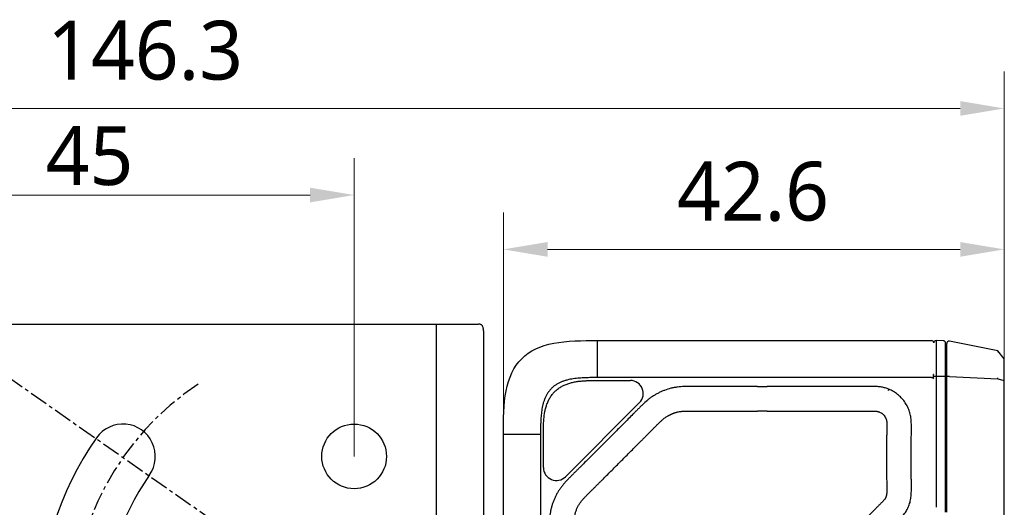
# Model space of a CAD drawing. Extents: x 1 to 383, y 56 to 366.
# Tile 10 of 28: x 150 to 217, y 219 to 252. Entities that reach past the tile are written whole.
import ezdxf

# ---------------------------------------------------------------- set-up
doc = ezdxf.new("R2010")
doc.units = 0
doc.header["$MEASUREMENT"] = 0
doc.linetypes.add('CENTER', pattern=[2, 1.25, -0.25, 0.25, -0.25])
doc.layers.get('0').update_dxf_attribs({"linetype": 'CONTINUOUS'})
doc.layers.get('Defpoints').update_dxf_attribs({"linetype": 'CONTINUOUS'})
doc.layers.add('20_ALL_FEATURES', color=7, linetype='CONTINUOUS')
doc.layers.add('51__DRAFT_DIMS', color=7, linetype='CONTINUOUS')
doc.styles.add('尺寸值样式', font='Roboto-Regular.ttf', dxfattribs={"height": 4})
doc.dimstyles.new('1直线标注', dxfattribs={"dimtxt": 4, "dimasz": 3, "dimexe": 2.5, "dimexo": 0, "dimtad": 1, "dimdec": 1, "dimlfac": 1.25, "dimdsep": 46, "dimtxsty": '尺寸值样式', "dimcen": 0, "dimclrd": 8, "dimclre": 8, "dimclrt": 7, "dimadec": 0, "dimazin": 0, "dimtp": 0.001, "dimtm": 0.001, "dimtfac": 1, "dimtdec": 1, "dimtmove": 0, "dimatfit": 0, "dimldrblk": '_FILLED', "dimfxl": 1, "dimtolj": 1, "dimlwd": 15, "dimlwe": 15, "dimarcsym": 0})
doc.dimstyles.new('CIRL(32)', dxfattribs={"dimtxt": 4, "dimasz": 3, "dimexe": 2.5, "dimexo": 0, "dimtad": 1, "dimtoh": 1, "dimdec": 3, "dimlfac": 0.666667, "dimdsep": 46, "dimtxsty": '尺寸值样式', "dimcen": 0, "dimclrd": 8, "dimclre": 8, "dimclrt": 7, "dimadec": 0, "dimazin": 0, "dimtp": 0.001, "dimtm": 0.001, "dimtfac": 1, "dimtdec": 3, "dimtofl": 0, "dimtmove": 0, "dimatfit": 0, "dimldrblk": '_FILLED', "dimfxl": 1, "dimtolj": 1, "dimlwd": 15, "dimlwe": 15, "dimarcsym": 0})

# ---------------------------------------------------------------- blocks, each defined once
blk = doc.blocks.new('*D435')
at = {"layer": '51__DRAFT_DIMS', "color": 8, "lineweight": 15}
for p, q in [((183.121, 223.507), (183.121, 238.6)), ((217.201, 227.179), (217.201, 238.6)), ((186.121, 236.1), (214.201, 236.1))]:
    blk.add_line(p, q, dxfattribs=at)
at = {"layer": '51__DRAFT_DIMS', "color": 8}
for points in [[(186.121, 236.6), (186.121, 235.6), (183.121, 236.1)], [(214.201, 235.6), (214.201, 236.6), (217.201, 236.1)]]:
    blk.add_solid(points, dxfattribs=at)
at = {"layer": 'Defpoints', "color": 0}
for p in [(217.201, 236.1), (217.201, 227.179), (183.121, 223.507)]:
    blk.add_point(p, dxfattribs=at)
at = {"layer": '51__DRAFT_DIMS', "color": 7, "insert": (200.107, 242.058), "char_height": 4, "attachment_point": 2, "line_spacing_factor": 0.9, "style": '尺寸值样式'}
blk.add_mtext('\\A1;42.6', dxfattribs=at)
blk = doc.blocks.new('_FILLED')
at = {"color": 0, "linetype": 'ByBlock'}
blk.add_solid([(0, 0), (-1, 0.167), (-1, -0.167)], dxfattribs=at)
blk = doc.blocks.new('*D436')
at = {"layer": '51__DRAFT_DIMS', "color": 8, "lineweight": 15}
for p, q in [((100.161, 227.017), (100.161, 248.182)), ((217.201, 227.179), (217.201, 248.182)), ((103.161, 245.682), (214.201, 245.682))]:
    blk.add_line(p, q, dxfattribs=at)
at = {"layer": '51__DRAFT_DIMS', "color": 8}
for points in [[(103.161, 246.182), (103.161, 245.182), (100.161, 245.682)], [(214.201, 245.182), (214.201, 246.182), (217.201, 245.682)]]:
    blk.add_solid(points, dxfattribs=at)
at = {"layer": 'Defpoints', "color": 0}
for p in [(217.201, 245.682), (217.201, 227.179), (100.161, 227.017)]:
    blk.add_point(p, dxfattribs=at)
at = {"layer": '51__DRAFT_DIMS', "color": 7, "insert": (158.742, 251.641), "char_height": 4, "attachment_point": 2, "line_spacing_factor": 0.9, "style": '尺寸值样式'}
blk.add_mtext('\\A1;146.3', dxfattribs=at)
blk = doc.blocks.new('*D442')
at = {"color": 8, "lineweight": 15}
for p, q in [((141.153, 233.217), (136.057, 236.786)), ((140.086, 210.945), (127.909, 210.945))]:
    blk.add_line(p, q, dxfattribs=at)
blk.add_arc((172.961, 210.945), 42.552, 149.04035, 175.95965, dxfattribs=at)
at = {"color": 8}
for points in [[(136.891, 232.563), (136.052, 233.108), (138.105, 235.352)], [(130.015, 213.961), (131.015, 213.926), (130.409, 210.945)]]:
    blk.add_solid(points, dxfattribs=at)
at = {"layer": 'Defpoints', "color": 0}
for p in [(141.153, 233.217), (133.889, 227.799), (140.086, 210.945), (180.883, 210.945), (181.761, 204.784)]:
    blk.add_point(p, dxfattribs=at)
at = {"color": 7, "insert": (129.315, 222.817), "char_height": 4, "attachment_point": 5, "rotation": 74.78419, "style": '尺寸值样式'}
blk.add_mtext('35°{}{{\\H0.7x;}{}}', dxfattribs=at)
blk = doc.blocks.new('*D448')
at = {"color": 8, "lineweight": 15}
for p, q in [((136.961, 222.03), (136.961, 242.294)), ((172.961, 222.03), (172.961, 242.294)), ((169.961, 239.794), (139.961, 239.794))]:
    blk.add_line(p, q, dxfattribs=at)
at = {"color": 8}
for points in [[(139.961, 240.294), (139.961, 239.294), (136.961, 239.794)], [(169.961, 239.294), (169.961, 240.294), (172.961, 239.794)]]:
    blk.add_solid(points, dxfattribs=at)
at = {"layer": 'Defpoints', "color": 0}
for p in [(136.961, 239.794), (136.961, 222.03), (172.961, 222.03)]:
    blk.add_point(p, dxfattribs=at)
at = {"color": 7, "insert": (154.961, 242.447), "char_height": 4, "attachment_point": 5, "style": '尺寸值样式'}
blk.add_mtext('\\A1;45{}{{\\H0.7x;}{}}', dxfattribs=at)

msp = doc.modelspace()

# ---------------------------------------------------------------- linework, layer by layer
at = {"linetype": 'CENTER'}
msp.add_line((141.15325, 233.21737), (181.76092, 204.78357), dxfattribs=at)
msp.add_arc((172.96092, 210.9454), 19.2, 123.5573098, 236.4426902, dxfattribs=at)
at = {"layer": '20_ALL_FEATURES'}
for p, q in [((104.16092, 231.0174), (181.43209, 231.0174)), ((178.56092, 191.0174), (178.56092, 231.0174)), ((181.76092, 230.5574), (181.76092, 191.47739)), ((189.52092, 227.38419), (189.52092, 229.90749)), ((189.52092, 229.90749), (212.24092, 229.90749)), ((212.56509, 229.90319), (212.56509, 229.81594)), ((213.04511, 229.89062), (212.56509, 229.90319)), ((212.56511, 229.81594), (212.56511, 218.57023)), ((216.76943, 229.19378), (213.4723, 229.85321)), ((213.20092, 218.23886), (213.20092, 229.73059)), ((213.28092, 218.23886), (213.28092, 229.69632)), ((217.20092, 228.66749), (216.76949, 229.19374)), ((213.20092, 229.01006), (213.28092, 228.99881)), ((213.28092, 228.61678), (213.20092, 228.62737)), ((213.20092, 228.48683), (213.28092, 228.47629)), ((216.76943, 229.10966), (216.76943, 229.10836)), ((217.20092, 185.54749), (217.20092, 228.66749)), ((213.20092, 228.30142), (213.28092, 228.29926)), ((213.20092, 228.17207), (213.28092, 228.16985)), ((213.28092, 227.90044), (213.20092, 227.90343)), ((212.24092, 227.38419), (189.52092, 227.38419)), ((212.3932, 227.46539), (212.39324, 227.47036)), ((212.3932, 227.46539), (212.3932, 227.47036)), ((212.40092, 227.46899), (212.40097, 227.47036)), ((213.04511, 227.46971), (212.56511, 227.46971)), ((213.28092, 227.76788), (213.20092, 227.77353)), ((213.28092, 227.7009), (213.20092, 227.70645)), ((213.4723, 227.45763), (213.28092, 227.45763)), ((213.4723, 227.45763), (216.76947, 227.30252)), ((216.76947, 227.30252), (217.20092, 227.17884)), ((200.40093, 226.77963), (201.05798, 226.77934)), ((209.34563, 226.5911), (209.30069, 226.48154)), ((213.28092, 226.64071), (213.20092, 226.64338)), ((187.34325, 220.64958), (192.37773, 225.68531)), ((213.28092, 225.23074), (213.20092, 225.24173)), ((201.05796, 225.10747), (200.40092, 225.10775)), ((183.12092, 195.77827), (183.12092, 223.50749)), ((185.64422, 223.50749), (183.12092, 223.50749)), ((185.64422, 223.50749), (185.64422, 198.20983)), ((185.84092, 221.27175), (185.84092, 223.50749)), ((213.28092, 222.34283), (213.20092, 222.34308))]:
    msp.add_line(p, q, dxfattribs=at)
msp.add_circle((172.96092, 222.03006), 2.2, dxfattribs=at)
for centre, radius, start, end in [((212.24092, 229.74749), 0.16, 0, 90), ((212.56092, 229.74324), 0.16, 88.5001246, 180), ((213.04092, 229.73067), 0.16, 359.9634335, 88.5), ((213.44092, 229.69632), 0.16, 78.6900675, 180), ((212.43309, 229.74323), 0.03217, 173.1893232, 179.9842955), ((191.7554, 226.30749), 0.88, 315.0070981, 89.9999989), ((211.03491, 227.47843), 1.35835, 359.6596553, 4.9106993), ((210.99794, 227.47904), 1.39532, 355.1525991, 359.4395086), ((157.2332, 222.03006), 2.2, 325, 145), ((172.96092, 211.0174), 21.4, 145, 215), ((186.72092, 221.27175), 0.88, 180.0000012, 315.0070962), ((172.96092, 211.0174), 17, 145, 215)]:
    msp.add_arc(centre, radius, start, end, dxfattribs=at)
for points, knots in [([(181.76092, 230.5574), (181.76092, 230.59352), (181.75929, 230.64614), (181.75203, 230.71374), (181.74218, 230.77261), (181.72409, 230.83827), (181.69464, 230.8957), (181.66509, 230.93277), (181.64043, 230.95614), (181.61276, 230.97566), (181.57112, 230.99698), (181.51033, 231.01393), (181.45908, 231.0174), (181.43209, 231.0174)], [0, 0, 0, 0, 0.16667818, 0.24258534, 0.31362731, 0.44201112, 0.55544141, 0.6084426, 0.66016936, 0.71170954, 0.76416402, 0.87543459, 1, 1, 1, 1]), ([(183.12092, 223.50749), (183.12092, 224.55271), (183.1417, 226.63128), (184.15697, 228.87143), (186.39712, 229.8867), (188.47569, 229.90749), (189.52092, 229.90749)], [0, 0, 0, 0, 0.25, 0.5, 0.75, 1, 1, 1, 1]), ([(216.76945, 229.19375), (216.76957, 229.19359), (216.76958, 229.19293), (216.76979, 229.19169), (216.77008, 229.1897), (216.77047, 229.18704), (216.7708, 229.18369), (216.77106, 229.1797), (216.77121, 229.17509), (216.77128, 229.16776), (216.77107, 229.15722), (216.7704, 229.14303), (216.76963, 229.12695), (216.76955, 229.11561), (216.76943, 229.10966)], [0, 0, 0, 0, 0.00688592, 0.02202152, 0.04583593, 0.07800966, 0.11801788, 0.16554923, 0.22040304, 0.28236349, 0.42659758, 0.59600169, 0.78814131, 1, 1, 1, 1]), ([(189.52092, 227.38419), (189.38309, 227.38561), (189.17631, 227.38609), (188.90067, 227.38077), (188.69403, 227.37364), (188.48749, 227.36381), (188.28115, 227.35025), (188.07523, 227.33119), (187.87008, 227.30489), (187.66626, 227.26959), (187.46446, 227.22398), (187.26575, 227.16623), (187.07155, 227.09468), (186.88336, 227.00853), (186.70323, 226.90644), (186.53436, 226.78648), (186.37998, 226.64834), (186.24186, 226.49396), (186.12191, 226.32509), (186.01984, 226.14496), (185.93368, 225.95679), (185.86216, 225.76259), (185.80441, 225.56391), (185.7588, 225.36212), (185.72353, 225.15831), (185.69719, 224.95317), (185.67816, 224.74725), (185.66458, 224.54091), (185.6548, 224.33437), (185.64765, 224.12773), (185.64227, 223.8521), (185.64281, 223.64532), (185.64422, 223.50749)], [0, 0, 0, 0, 0.06249986, 0.09374964, 0.1250001, 0.15625132, 0.18750159, 0.21875445, 0.25000624, 0.28125909, 0.31251458, 0.34376777, 0.37502067, 0.40627096, 0.43751837, 0.46876466, 0.50000932, 0.53125273, 0.56249688, 0.59374264, 0.62499124, 0.65624063, 0.68749184, 0.71874359, 0.74999557, 0.7812472, 0.81249896, 0.84374916, 0.87500006, 0.90625057, 0.93750026, 1, 1, 1, 1]), ([(185.84092, 223.50749), (185.84092, 223.68247), (185.84072, 224.03284), (185.86191, 224.55875), (185.91747, 224.99551), (185.9983, 225.33843), (186.0793, 225.59055), (186.18265, 225.83486), (186.31069, 226.06779), (186.46509, 226.28487), (186.64775, 226.47927), (186.85476, 226.64716), (187.08082, 226.78742), (187.3201, 226.90226), (187.56877, 226.99373), (187.82383, 227.0641), (188.08309, 227.11511), (188.3447, 227.1495), (188.60729, 227.17083), (188.87015, 227.18235), (189.13289, 227.187), (189.39539, 227.18773), (189.6577, 227.18735), (189.91992, 227.18731), (190.26953, 227.18745), (190.70655, 227.1875), (191.23097, 227.18751), (191.58059, 227.18749), (191.7554, 227.18749)], [0, 0, 0, 0, 0.0622476, 0.12462803, 0.18714805, 0.21847987, 0.24983974, 0.28124143, 0.31269922, 0.34421156, 0.37574979, 0.40728501, 0.43875261, 0.47016892, 0.50154227, 0.5328831, 0.56419266, 0.59546369, 0.62669339, 0.65788518, 0.68904409, 0.72016511, 0.75126386, 0.78235503, 0.81344495, 0.87563033, 0.93781544, 1, 1, 1, 1]), ([(212.24092, 227.38419), (212.25628, 227.3842), (212.28581, 227.3832), (212.32694, 227.37886), (212.3572, 227.37287), (212.3768, 227.36659), (212.38483, 227.36305), (212.38827, 227.36113)], [0, 0, 0, 0, 0.30690004, 0.58928345, 0.82545932, 0.92120862, 1, 1, 1, 1]), ([(212.40092, 227.57998), (212.40092, 227.58124), (212.40026, 227.584), (212.39765, 227.58779), (212.39355, 227.59146), (212.39018, 227.59362), (212.38827, 227.59471)], [0, 0, 0, 0, 0.18802045, 0.40678051, 0.67435637, 1, 1, 1, 1]), ([(212.38827, 227.36113), (212.39018, 227.3601), (212.39356, 227.35801), (212.39767, 227.35438), (212.40028, 227.35054), (212.40092, 227.34774), (212.40092, 227.34644)], [0, 0, 0, 0, 0.3216941, 0.58726219, 0.80700187, 1, 1, 1, 1]), ([(212.40097, 227.47036), (212.40101, 227.4708), (212.40123, 227.47289), (212.40156, 227.47498), (212.40197, 227.47659)], [0, 0, 0, 0, 0.20971816, 1, 1, 1, 1]), ([(212.56511, 227.46971), (212.55473, 227.46972), (212.53434, 227.46972), (212.50463, 227.46972), (212.48103, 227.46969), (212.4635, 227.46969), (212.45166, 227.4697), (212.44087, 227.46975), (212.43121, 227.4698), (212.42392, 227.46982), (212.41873, 227.4698), (212.41533, 227.46976), (212.41229, 227.46968), (212.40959, 227.46956), (212.40726, 227.46946), (212.40529, 227.46942), (212.40369, 227.46928), (212.4026, 227.46905), (212.4019, 227.46907), (212.4015, 227.46911), (212.40124, 227.46939), (212.40105, 227.46923), (212.40102, 227.46915)], [0, 0, 0, 0, 0.18947376, 0.372681, 0.54266066, 0.62064561, 0.69296207, 0.75892486, 0.8179095, 0.86935728, 0.89210002, 0.91278303, 0.93136109, 0.94779251, 0.96202844, 0.97403602, 0.98382681, 0.99135947, 0.99423438, 0.99659489, 0.99851837, 1, 1, 1, 1]), ([(212.40197, 227.47659), (212.40247, 227.47856), (212.40345, 227.48113), (212.40468, 227.48357), (212.40501, 227.48419)], [0, 0, 0, 0, 0.74322078, 1, 1, 1, 1]), ([(213.20092, 227.46572), (213.20092, 227.46606), (213.19967, 227.46672), (213.19757, 227.46711), (213.19377, 227.46761), (213.18871, 227.46798), (213.18222, 227.46836), (213.17102, 227.46881), (213.15413, 227.4692), (213.13087, 227.46949), (213.10426, 227.46963), (213.0753, 227.4697), (213.05531, 227.46971), (213.04511, 227.46971)], [0, 0, 0, 0, 0.00653294, 0.02126654, 0.04506865, 0.07791209, 0.11955144, 0.16961656, 0.29312274, 0.44388715, 0.61632466, 0.80401322, 1, 1, 1, 1]), ([(216.76945, 227.30253), (216.76953, 227.31435), (216.7697, 227.33739), (216.76956, 227.36042), (216.76947, 227.37163)], [0, 0, 0, 0, 0.51345094, 1, 1, 1, 1]), ([(200.40093, 226.77963), (200.09849, 226.77971), (199.64484, 226.77962), (199.03998, 226.77898), (198.58633, 226.7784), (198.13268, 226.778), (197.67903, 226.77806), (197.30099, 226.77851), (196.99856, 226.77925), (196.77173, 226.78007), (196.54491, 226.78139), (196.31809, 226.78317), (196.09127, 226.78487), (195.86444, 226.78574), (195.63761, 226.78361), (195.41086, 226.77653), (195.1844, 226.7628), (194.95859, 226.74042), (194.73408, 226.70708), (194.43826, 226.64334), (194.14974, 226.55003), (193.86978, 226.43562), (193.66404, 226.3398), (193.4973, 226.25046), (193.36758, 226.17266), (193.24063, 226.09041), (193.08712, 225.97987), (192.85163, 225.78995), (192.62709, 225.58703), (192.40996, 225.37652), (192.2495, 225.21619), (192.08987, 225.05504), (191.87714, 224.84007), (191.61112, 224.57147), (191.29141, 224.24963), (190.97154, 223.92793), (190.5447, 223.49937), (190.0105, 222.9643), (189.47549, 222.43005), (189.04699, 222.00315), (188.72536, 221.68322), (188.45711, 221.41684), (188.24244, 221.20381), (188.08125, 221.04423), (187.91991, 220.88479), (187.75902, 220.7249), (187.59928, 220.56385), (187.44254, 220.39985), (187.29021, 220.23173), (187.143, 220.05907), (187.00353, 219.88004), (186.87471, 219.69312), (186.75908, 219.49775), (186.65575, 219.29566), (186.56326, 219.08843), (186.48089, 218.87697), (186.40955, 218.66151), (186.36135, 218.47857), (186.33019, 218.33055), (186.304, 218.18158), (186.27953, 217.99404), (186.26045, 217.76795), (186.24894, 217.54137), (186.2432, 217.3146), (186.24101, 217.01216), (186.24455, 216.63412), (186.24651, 216.18048), (186.24792, 215.72683), (186.24919, 215.27318), (186.2499, 214.81953), (186.25048, 214.21466), (186.25053, 213.45858), (186.24996, 212.55128), (186.24919, 211.64398), (186.24871, 210.73668), (186.24852, 209.82938), (186.24867, 208.61965), (186.24873, 207.71235), (186.24879, 207.10749)], [0, 0, 0, 0, 0.03124961, 0.04687442, 0.06249922, 0.07812403, 0.09374884, 0.10937363, 0.11718606, 0.12499848, 0.13281084, 0.14062318, 0.14843571, 0.15624829, 0.16406081, 0.17187373, 0.17968644, 0.18749942, 0.19531274, 0.2031257, 0.21874518, 0.22655814, 0.23437123, 0.2421845, 0.24609142, 0.24999829, 0.25781133, 0.26562427, 0.28124792, 0.28906049, 0.2968729, 0.30468535, 0.31249774, 0.32812254, 0.34374735, 0.35937216, 0.37499696, 0.40624657, 0.43749618, 0.45312099, 0.46874579, 0.4843706, 0.49218303, 0.49999538, 0.50780771, 0.5156203, 0.52343295, 0.53124535, 0.5390582, 0.54687171, 0.55468477, 0.56249818, 0.57031135, 0.57812465, 0.58593779, 0.59375073, 0.60156379, 0.60937682, 0.6132837, 0.61719044, 0.62500344, 0.63281631, 0.64062903, 0.64844171, 0.65625426, 0.67187908, 0.68750388, 0.70312869, 0.7187535, 0.7343783, 0.75000311, 0.78125272, 0.81250233, 0.84375194, 0.87500155, 0.90625116, 0.93750078, 1, 1, 1, 1]), ([(209.34563, 226.5911), (209.30511, 226.60771), (209.2233, 226.63942), (209.09824, 226.68099), (208.97065, 226.7151), (208.8411, 226.74053), (208.71059, 226.75805), (208.57996, 226.77006), (208.44937, 226.77778), (208.31887, 226.7825), (208.18854, 226.78425), (208.05852, 226.78349), (207.92878, 226.78274), (207.75595, 226.7819), (207.53992, 226.78097), (207.28067, 226.78012), (207.02141, 226.77947), (206.67573, 226.77886), (206.24363, 226.7785), (205.72509, 226.77852), (205.20653, 226.77882), (204.68797, 226.77921), (204.16939, 226.77953), (203.65082, 226.77965), (202.95939, 226.77963), (202.09511, 226.77941), (201.40369, 226.77931), (201.05798, 226.77934)], [0, 0, 0, 0, 0.01580557, 0.03165607, 0.04754201, 0.06343771, 0.07927075, 0.09504434, 0.11077504, 0.12647694, 0.14217257, 0.15781259, 0.17340408, 0.18899936, 0.22018782, 0.25137704, 0.28256693, 0.31375686, 0.37613841, 0.43852158, 0.50090633, 0.56329261, 0.62568032, 0.68806808, 0.75045546, 0.87522879, 1, 1, 1, 1]), ([(206.87273, 207.10749), (206.87272, 207.33234), (206.8727, 207.78206), (206.87268, 208.45664), (206.87268, 209.13122), (206.87274, 209.80579), (206.87286, 210.48037), (206.87298, 211.04252), (206.87302, 211.49224), (206.87302, 211.82954), (206.87296, 212.16683), (206.87284, 212.50413), (206.87268, 212.78521), (206.8725, 213.01008), (206.87235, 213.17873), (206.87217, 213.34738), (206.87197, 213.51603), (206.87173, 213.68468), (206.8715, 213.85332), (206.87118, 213.99379), (206.8712, 214.09206), (206.87145, 214.14809), (206.87185, 214.18998), (206.87253, 214.23164), (206.87377, 214.27275), (206.8761, 214.31296), (206.88091, 214.3524), (206.88872, 214.39139), (206.89843, 214.43029), (206.90969, 214.46879), (206.9228, 214.50632), (206.93847, 214.54274), (206.95657, 214.57827), (206.97642, 214.61323), (206.99751, 214.64717), (207.02034, 214.67965), (207.04579, 214.71032), (207.07318, 214.74027), (207.10175, 214.77018), (207.1309, 214.80009), (207.17024, 214.83989), (207.21979, 214.8895), (207.27951, 214.9489), (207.35921, 215.02819), (207.4588, 215.12737), (207.57825, 215.24645), (207.69764, 215.36558), (207.81698, 215.48477), (207.93627, 215.60399), (208.09529, 215.76299), (208.29399, 215.9618), (208.53239, 216.20039), (208.77082, 216.43894), (209.00936, 216.67736), (209.20831, 216.87587), (209.3676, 217.03453), (209.48715, 217.15344), (209.60679, 217.27225), (209.72655, 217.39093), (209.84637, 217.50963), (209.96692, 217.62805), (210.08609, 217.74848), (210.20177, 217.87297), (210.31361, 218.00151), (210.41959, 218.13585), (210.51573, 218.27812), (210.59898, 218.42836), (210.67095, 218.58391), (210.73405, 218.74315), (210.78696, 218.90638), (210.82618, 219.07366), (210.85093, 219.24327), (210.86597, 219.41327), (210.87439, 219.58316), (210.87791, 219.75275), (210.87686, 219.92193), (210.87609, 220.09071), (210.87535, 220.25934), (210.87469, 220.42796), (210.87411, 220.59659), (210.87343, 220.82143), (210.87276, 221.10247), (210.87224, 221.43973), (210.87199, 221.77699), (210.87201, 222.11424), (210.8723, 222.4515), (210.87285, 222.78876), (210.87353, 223.06981), (210.87422, 223.29464), (210.8748, 223.46327), (210.87546, 223.6319), (210.87616, 223.80052), (210.87704, 223.96935), (210.87774, 224.13856), (210.87363, 224.3082), (210.86473, 224.47812), (210.84877, 224.64814), (210.82245, 224.81759), (210.78122, 224.98433), (210.72769, 225.14736), (210.66335, 225.30622), (210.56407, 225.51194), (210.41416, 225.75603), (210.19426, 226.0201), (209.94018, 226.25145), (209.65675, 226.44577), (209.45134, 226.54778), (209.34564, 226.59113)], [0, 0, 0, 0, 0.03118787, 0.0623757, 0.09356348, 0.12475122, 0.15593897, 0.18712698, 0.20272109, 0.21831528, 0.23390953, 0.24950384, 0.26509823, 0.27289544, 0.28069267, 0.28848991, 0.29628717, 0.30408444, 0.31188172, 0.31967722, 0.32356846, 0.32551089, 0.32744893, 0.32937908, 0.33128948, 0.3331527, 0.33496497, 0.33679484, 0.33866334, 0.34052455, 0.34235736, 0.34417358, 0.34601892, 0.34788597, 0.34974727, 0.35155998, 0.35338696, 0.35527025, 0.35718963, 0.35912302, 0.36106316, 0.36495195, 0.36884755, 0.37274652, 0.38054454, 0.38834243, 0.39614021, 0.40393787, 0.41173541, 0.41953282, 0.43512726, 0.45072117, 0.46631452, 0.48190724, 0.49749932, 0.50529509, 0.51309072, 0.52088616, 0.52868142, 0.53647649, 0.54427824, 0.55212073, 0.55997274, 0.5678443, 0.57574775, 0.5836915, 0.59163121, 0.59954422, 0.60744753, 0.61537674, 0.62332297, 0.63124635, 0.63912962, 0.64698602, 0.65483481, 0.66265411, 0.67044991, 0.67824594, 0.68604228, 0.6938384, 0.70163455, 0.71722694, 0.7328194, 0.74841187, 0.76400436, 0.77959686, 0.79518936, 0.81078183, 0.81857814, 0.82637427, 0.83417049, 0.84196666, 0.84976286, 0.85758711, 0.86543574, 0.87329462, 0.88118258, 0.88911249, 0.89705467, 0.9049779, 0.91289365, 0.92080878, 0.93664346, 0.95248119, 0.96831609, 0.98415416, 1, 1, 1, 1]), ([(187.92177, 207.10749), (187.92175, 207.24503), (187.92116, 207.45136), (187.92105, 207.72646), (187.92128, 207.93278), (187.92134, 208.1391), (187.92096, 208.34543), (187.92062, 208.55175), (187.92078, 208.75807), (187.9211, 208.9644), (187.92103, 209.17072), (187.92067, 209.37704), (187.92061, 209.58337), (187.92086, 209.78969), (187.92092, 209.99601), (187.92072, 210.20234), (187.92065, 210.40866), (187.9208, 210.61498), (187.92089, 210.89008), (187.92079, 211.23395), (187.921, 211.57783), (187.92112, 211.85292), (187.92109, 212.12802), (187.92143, 212.40312), (187.92138, 212.67822), (187.92142, 212.88454), (187.92167, 213.09086), (187.92156, 213.29719), (187.92159, 213.50351), (187.92188, 213.91616), (187.92138, 214.32881), (187.92144, 214.74145), (187.92108, 214.94778), (187.92106, 215.1541), (187.92067, 215.36042), (187.9205, 215.56675), (187.92005, 215.77307), (187.91977, 215.97939), (187.91917, 216.18571), (187.91897, 216.35765), (187.91824, 216.4952), (187.91794, 216.59836), (187.91793, 216.70152), (187.91758, 216.80468), (187.91709, 216.90784), (187.91685, 217.01101), (187.91671, 217.11417), (187.91674, 217.25172), (187.91781, 217.38927), (187.92053, 217.50959), (187.92285, 217.57833), (187.92529, 217.62986), (187.92854, 217.68134), (187.93241, 217.73278), (187.93694, 217.78417), (187.94445, 217.85254), (187.95733, 217.93758), (187.97742, 218.03879), (188.00175, 218.13909), (188.03093, 218.23807), (188.06367, 218.33592), (188.10077, 218.43223), (188.14257, 218.52658), (188.18778, 218.61933), (188.23721, 218.70992), (188.30793, 218.8279), (188.40625, 218.96927), (188.51773, 219.10037), (188.61092, 219.20152), (188.68206, 219.27624), (188.75403, 219.35014), (188.82646, 219.42361), (188.89922, 219.49674), (188.97247, 219.56938), (189.03314, 219.63029), (189.08179, 219.6789), (189.1307, 219.72725), (189.19193, 219.7876), (189.25254, 219.84856), (189.3012, 219.89717), (189.35006, 219.94557), (189.41127, 220.00593), (189.48434, 220.07875), (189.55739, 220.1516), (189.63052, 220.22436), (189.72798, 220.32142), (189.8985, 220.49132), (190.14205, 220.73408), (190.43417, 221.02552), (190.72618, 221.31708), (191.01807, 221.60877), (191.30984, 221.90057), (191.6015, 222.19248), (191.89303, 222.48452), (192.18444, 222.77668), (192.4272, 223.02023), (192.62131, 223.21517), (192.76694, 223.36132), (192.91235, 223.50769), (193.05805, 223.65378), (193.20326, 223.80036), (193.32468, 223.92209), (193.42166, 224.01963), (193.49439, 224.09279), (193.56724, 224.16584), (193.64061, 224.23836), (193.71448, 224.31037), (193.7885, 224.38223), (193.8636, 224.45297), (193.94038, 224.52189), (194.01927, 224.58841), (194.10096, 224.65148), (194.18567, 224.71043), (194.25846, 224.75623), (194.3178, 224.79101), (194.36283, 224.81618), (194.40844, 224.84029), (194.45465, 224.86322), (194.50128, 224.88529), (194.54816, 224.90682), (194.59551, 224.92729), (194.64355, 224.94611), (194.69203, 224.96373), (194.7407, 224.98084), (194.78964, 224.99715), (194.839, 225.01217), (194.88871, 225.02596), (194.95533, 225.04304), (195.03926, 225.06183), (195.14093, 225.07955), (195.22627, 225.09017), (195.29476, 225.09649), (195.34621, 225.1002), (195.39771, 225.10313), (195.4664, 225.1065), (195.55232, 225.10983), (195.65549, 225.11062), (195.75865, 225.11076), (195.86181, 225.11098), (195.96497, 225.11104), (196.06813, 225.11062), (196.17129, 225.11005), (196.30884, 225.10949), (196.48077, 225.10899), (196.6871, 225.10818), (196.89342, 225.1078), (197.09974, 225.10731), (197.30607, 225.10708), (197.51239, 225.10685), (197.71871, 225.10679), (197.92504, 225.10669), (198.13136, 225.10678), (198.40646, 225.10681), (198.88788, 225.10716), (199.57562, 225.10763), (200.12582, 225.10774), (200.40092, 225.10775)], [0, 0, 0, 0, 0.01562501, 0.02343752, 0.03125003, 0.03906253, 0.04687504, 0.05468755, 0.06250005, 0.07031256, 0.07812507, 0.08593757, 0.09375008, 0.10156259, 0.10937509, 0.1171876, 0.12500011, 0.13281261, 0.14062512, 0.15625013, 0.17187515, 0.17968765, 0.18750016, 0.20312517, 0.21093768, 0.21875019, 0.22656269, 0.2343752, 0.24218771, 0.25000021, 0.28125024, 0.28906274, 0.29687525, 0.30468776, 0.31250026, 0.32031277, 0.32812528, 0.33593778, 0.34375029, 0.3515628, 0.35546905, 0.3593753, 0.36328156, 0.36718781, 0.37109406, 0.37500032, 0.37890657, 0.38281283, 0.39062527, 0.3945316, 0.39648479, 0.39843786, 0.40039099, 0.40234431, 0.40429762, 0.40625072, 0.41015707, 0.41406336, 0.41796972, 0.42187591, 0.42578222, 0.42968842, 0.43359462, 0.43750082, 0.44140707, 0.4453132, 0.45312331, 0.46093438, 0.46484064, 0.4687469, 0.47265315, 0.47655943, 0.48046568, 0.48437193, 0.48827819, 0.49023131, 0.49218444, 0.49609069, 0.49999695, 0.50195007, 0.50390319, 0.50780945, 0.51171571, 0.51562196, 0.51952822, 0.52343447, 0.53124698, 0.54687199, 0.562497, 0.57812202, 0.59374703, 0.60937204, 0.62499706, 0.64062207, 0.65624708, 0.6718721, 0.6796846, 0.68749711, 0.69530962, 0.70312212, 0.71093463, 0.71874714, 0.72265338, 0.72655965, 0.73046592, 0.73437213, 0.73827842, 0.74218473, 0.74609099, 0.74999736, 0.75390369, 0.75781007, 0.76171639, 0.76562266, 0.76757602, 0.7695294, 0.77148252, 0.77343555, 0.77538898, 0.77734257, 0.77929559, 0.78124848, 0.78320199, 0.7851555, 0.78710855, 0.7890616, 0.79101497, 0.79296831, 0.79687449, 0.80078071, 0.804687, 0.80664024, 0.80859334, 0.81054653, 0.81249984, 0.81640606, 0.82031226, 0.82421864, 0.82812484, 0.8320311, 0.83593736, 0.83984361, 0.84374987, 0.85156237, 0.85937488, 0.86718739, 0.87499989, 0.8828124, 0.89062491, 0.89843741, 0.90624992, 0.91406243, 0.92187493, 0.93749995, 0.96874997, 1, 1, 1, 1]), ([(201.05796, 225.10748), (201.39072, 225.10745), (202.05592, 225.10746), (203.05284, 225.10756), (203.88247, 225.10758), (204.545, 225.10748), (205.04125, 225.10736), (205.5379, 225.10725), (205.95241, 225.10721), (206.28486, 225.10724), (206.5351, 225.1073), (206.7861, 225.10739), (207.03796, 225.10754), (207.2908, 225.10774), (207.54472, 225.10801), (207.75705, 225.10828), (207.92754, 225.10854), (208.05577, 225.10874), (208.18159, 225.10902), (208.29791, 225.10896), (208.38436, 225.10814), (208.44139, 225.10627), (208.47467, 225.10426), (208.50397, 225.10133), (208.53142, 225.09724), (208.55895, 225.09185), (208.59816, 225.08288), (208.6485, 225.0689), (208.68845, 225.05471), (208.70798, 225.04653)], [0, 0, 0, 0, 0.1303597, 0.26059045, 0.39054245, 0.4553692, 0.52013464, 0.5849501, 0.64993051, 0.68251849, 0.71519079, 0.7479618, 0.78084587, 0.81385737, 0.84701068, 0.88032015, 0.89703794, 0.91380016, 0.93055468, 0.94632685, 0.9593688, 0.964422, 0.96867945, 0.97242719, 0.97595349, 0.97954648, 0.98341613, 0.99170754, 1, 1, 1, 1]), ([(208.70798, 225.04653), (208.74385, 225.03149), (208.79627, 225.00493), (208.86185, 224.96232), (208.90885, 224.92668), (208.95316, 224.88758), (209.00794, 224.83115), (209.05614, 224.76901), (209.09758, 224.70275), (209.12489, 224.6507), (209.14813, 224.59594), (209.16707, 224.53932), (209.1816, 224.48369), (209.19081, 224.43868), (209.19557, 224.40354), (209.19813, 224.37526), (209.1999, 224.34301), (209.20061, 224.31997), (209.20092, 224.30748)], [0, 0, 0, 0, 0.12397127, 0.18643406, 0.24906287, 0.31178707, 0.37455679, 0.4995086, 0.56140745, 0.62348186, 0.68660862, 0.75078722, 0.8135768, 0.86974575, 0.89707798, 0.92655301, 0.96019204, 1, 1, 1, 1]), ([(209.20092, 224.30748), (209.20082, 224.20867), (209.19933, 224.01104), (209.1979, 223.71459), (209.19592, 223.41815), (209.19358, 223.02289), (209.19154, 222.52881), (209.19061, 221.93591), (209.19165, 221.34301), (209.19358, 220.84893), (209.19589, 220.45367), (209.19772, 220.15723), (209.19928, 219.86078), (209.20079, 219.66316), (209.20092, 219.56434)], [0, 0, 0, 0, 0.06249995, 0.12499996, 0.18749998, 0.24999999, 0.375, 0.5, 0.625, 0.75000001, 0.81250003, 0.87500004, 0.93750006, 1, 1, 1, 1]), ([(209.20092, 219.56434), (209.2004, 219.54278), (209.19915, 219.50443), (209.19389, 219.45021), (209.18428, 219.40027), (209.17158, 219.34931), (209.15576, 219.29684), (209.13588, 219.24526), (209.1114, 219.19579), (209.08884, 219.15613), (209.07015, 219.12598), (209.05645, 219.10514), (209.04243, 219.08544), (209.02119, 219.05816), (208.98679, 219.01939), (208.93409, 218.96478), (208.86822, 218.8983), (208.79313, 218.8235), (208.7142, 218.74499), (208.60807, 218.63929), (208.47582, 218.50745), (208.31767, 218.34959), (208.1602, 218.19224), (208.00337, 218.03542), (207.84717, 217.87915), (207.6401, 217.67193), (207.38271, 217.41434), (207.07544, 217.10711), (206.77019, 216.80253), (206.51687, 216.55059), (206.31504, 216.35057), (206.1627, 216.19986), (206.03014, 216.06949), (205.91605, 215.94985), (205.81651, 215.84048), (205.72995, 215.73838), (205.66096, 215.65), (205.61121, 215.58168), (205.56501, 215.51221), (205.50839, 215.41858), (205.44523, 215.29789), (205.37941, 215.1485), (205.32133, 214.99592), (205.28184, 214.86546), (205.25668, 214.75874), (205.24105, 214.67649), (205.22863, 214.59271), (205.21575, 214.48172), (205.20557, 214.34962), (205.19912, 214.20398), (205.19561, 214.04089), (205.19683, 213.89159), (205.19754, 213.74865), (205.19825, 213.60704), (205.19901, 213.42945), (205.19978, 213.21569), (205.20041, 213.00112), (205.20108, 212.71358), (205.20162, 212.3526), (205.20189, 211.91787), (205.20187, 211.48144), (205.20166, 211.04383), (205.20124, 210.45949), (205.20073, 209.72939), (205.20055, 208.85422), (205.2006, 207.98044), (205.20071, 207.39836), (205.20076, 207.10749)], [0, 0, 0, 0, 0.00463027, 0.00823265, 0.01168177, 0.01553567, 0.01950426, 0.02343904, 0.02738455, 0.03134109, 0.03323171, 0.03499794, 0.03669237, 0.03842189, 0.04241692, 0.0478105, 0.05471312, 0.06250643, 0.07056281, 0.07861034, 0.09465992, 0.11064913, 0.1265783, 0.14244774, 0.15825779, 0.17400875, 0.20533468, 0.23642681, 0.26728329, 0.29790186, 0.31312123, 0.32828032, 0.34390557, 0.35302922, 0.36376322, 0.3756481, 0.381753, 0.38782693, 0.3937876, 0.39965442, 0.41131031, 0.4229973, 0.43468115, 0.44633872, 0.45222297, 0.45821319, 0.464304, 0.47040147, 0.48219489, 0.49273657, 0.50169167, 0.5172102, 0.52478448, 0.53237628, 0.5476101, 0.56290699, 0.5782623, 0.59367136, 0.62463206, 0.65575176, 0.68699309, 0.71831868, 0.74969116, 0.81243025, 0.87504721, 0.9375601, 1, 1, 1, 1])]:
    msp.add_open_spline(points, degree=3, knots=knots, dxfattribs=at)

# ---------------------------------------------------------------- dimensions: what is measured, and where the dimension line sits
dim = msp.add_linear_dim(base=(136.96092, 239.79413), p1=(172.96092, 222.03006), p2=(136.96092, 222.03006), text='45{}{{\\H0.7x;}{}}', dimstyle='1直线标注')
dim.commit()
dim.dimension.update_dxf_attribs({"geometry": '*D448', "text_midpoint": (154.96092, 242.4466)})
dim = msp.add_angular_dim_2l(base=(133.8894, 227.7992), line1=((140.0858, 210.9454), (180.88312, 210.9454)), line2=((141.15325, 233.21737), (181.76092, 204.78357)), text='35°{}{{\\H0.7x;}{}}', dimstyle='CIRL(32)', override={"dimpost": '<>'})
dim.commit()
dim.dimension.update_dxf_attribs({"geometry": '*D442', "text_midpoint": (131.90105, 222.11328), "dimtype": 162})
at = {"layer": '51__DRAFT_DIMS'}
for base, p1, picture, middle in [((217.20092, 245.68239), (100.16092, 227.0174), '*D436', (158.74185, 245.68239)), ((217.20092, 236.09966), (183.12092, 223.50749), '*D435', (200.10701, 236.09966))]:
    dim = msp.add_linear_dim(base=base, p1=p1, p2=(217.20092, 227.17884), dimstyle='1直线标注', dxfattribs=at)
    dim.commit()
    dim.dimension.update_dxf_attribs({"geometry": picture, "text_midpoint": middle, "dimtype": 160})

doc.saveas('drawing.dxf')
